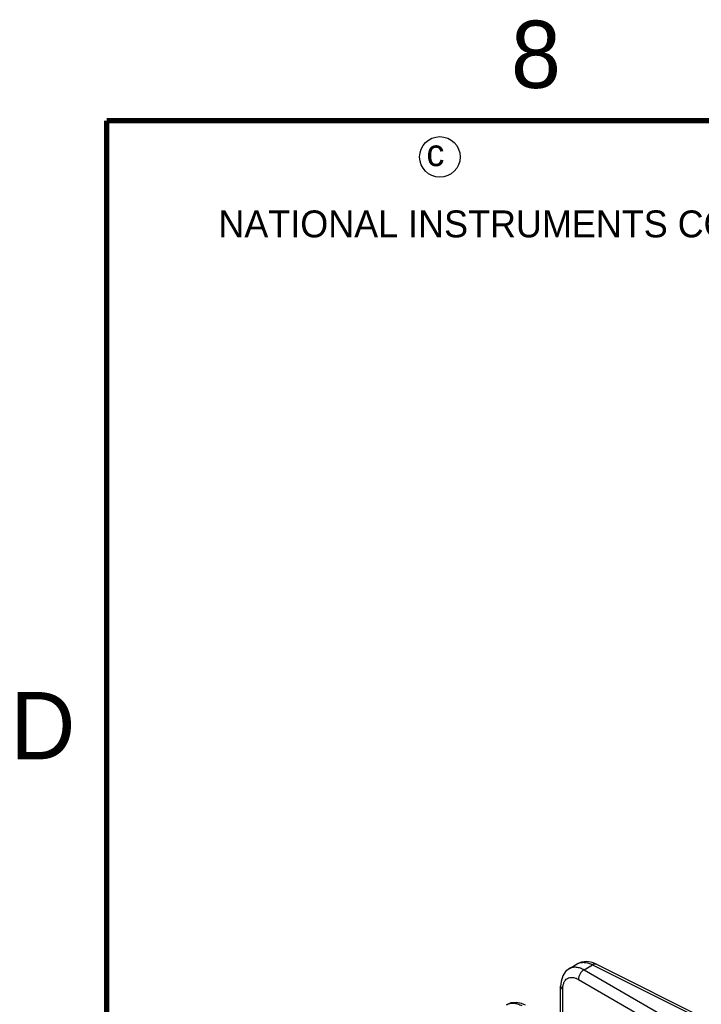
# Model space of a CAD drawing. Header units: inches. Extents: x 0 to 34, y 0 to 22.
# Tile 119 of 157: x 0.2 to 2.7, y 18.2 to 21.9. Entities that reach past the tile are written whole.
import ezdxf

# ---------------------------------------------------------------- set-up
doc = ezdxf.new("R2010")
doc.units = ezdxf.units.IN
doc.header["$LTSCALE"] = 1.87
doc.header["$MEASUREMENT"] = 0
doc.layers.get('0').update_dxf_attribs({"linetype": 'CONTINUOUS'})
doc.styles.add('TEXTSTYLE_2', font='txt')

msp = doc.modelspace()

# ---------------------------------------------------------------- linework, layer by layer
at = {"color": 7, "linetype": 'CONTINUOUS'}
for p, q in [((2.2221, 18.3474), (2.2509, 18.364)), ((2.2767, 18.3423), (2.3085, 18.3606)), ((2.3085, 18.3606), (2.7732, 18.1286)), ((2.3224, 18.3625), (2.7487, 18.1496)), ((2.2767, 18.3423), (2.71, 18.0921)), ((2.1896, 18.1456), (2.1896, 18.2816)), ((2.2559, 18.3061), (2.6367, 18.0863)), ((2.1975, 18.1416), (2.1975, 18.27))]:
    msp.add_line(p, q, dxfattribs=at)
at = {"color": 7, "linetype": 'CONTINUOUS', "const_width": 0.02}
for points in [[(0.5, 21.5), (0.5, 0.5)], [(33.5, 21.5), (0.5, 21.5)]]:
    msp.add_lwpolyline(points, dxfattribs=at)
at = {"color": 7, "linetype": 'CONTINUOUS'}
for points in [[(2.2221, 18.3474), (2.2079, 18.3359), (2.1972, 18.3194), (2.191, 18.2991), (2.1896, 18.2816)], [(2.3224, 18.3625), (2.307, 18.3687), (2.2867, 18.3724), (2.2674, 18.3706), (2.2509, 18.364)], [(2.0593, 18.2106), (2.0439, 18.2168), (2.0236, 18.2205), (2.0043, 18.2187), (1.9878, 18.2121)]]:
    msp.add_lwpolyline(points, dxfattribs=at)
at = {"color": 2, "linetype": 'CONTINUOUS'}
msp.add_circle((1.7402, 21.3648), 0.0754, dxfattribs=at)
at = {"color": 7, "linetype": 'CONTINUOUS'}
for points, knots in [([(2.2221, 18.3474), (2.2257, 18.3495), (2.2339, 18.3525), (2.2477, 18.3529), (2.2624, 18.3495), (2.2719, 18.345), (2.2767, 18.3423)], [0, 0, 0, 0, 0.218602, 0.451629, 0.710393, 1, 1, 1, 1]), ([(2.2509, 18.364), (2.2547, 18.3662), (2.2634, 18.3695), (2.2778, 18.3704), (2.2933, 18.3674), (2.3034, 18.3632), (2.3085, 18.3606)], [0, 0, 0, 0, 0.220762, 0.455659, 0.714049, 1, 1, 1, 1]), ([(2.3224, 18.3625), (2.3204, 18.3635), (2.3153, 18.3641), (2.3107, 18.362), (2.3085, 18.3606)], [0, 0, 0, 0, 0.452183, 1, 1, 1, 1]), ([(2.1975, 18.27), (2.1975, 18.2744), (2.1981, 18.2827), (2.2013, 18.2941), (2.2067, 18.3035), (2.2141, 18.3102), (2.2234, 18.3139), (2.2338, 18.3143), (2.245, 18.3117), (2.2522, 18.3083), (2.2559, 18.3061)], [0, 0, 0, 0, 0.148758, 0.281342, 0.399536, 0.508412, 0.615768, 0.729921, 0.857047, 1, 1, 1, 1]), ([(2.2767, 18.3423), (2.2704, 18.3389), (2.2603, 18.3277), (2.2557, 18.3133), (2.2559, 18.3061)], [0, 0, 0, 0, 0.5, 1, 1, 1, 1]), ([(2.1896, 18.2816), (2.1896, 18.2794), (2.1914, 18.2745), (2.1953, 18.2714), (2.1975, 18.27)], [0, 0, 0, 0, 0.452245, 1, 1, 1, 1]), ([(1.9878, 18.2121), (1.9916, 18.2143), (2.0003, 18.2176), (2.0147, 18.2185), (2.0302, 18.2155), (2.0403, 18.2113), (2.0454, 18.2087)], [0, 0, 0, 0, 0.220762, 0.455659, 0.714049, 1, 1, 1, 1])]:
    msp.add_open_spline(points, degree=3, knots=knots, dxfattribs=at)

# ---------------------------------------------------------------- texts
at = {"color": 2, "linetype": 'CONTINUOUS', "attachment_point": 1, "line_spacing_factor": 0.9, "style": 'TEXTSTYLE_2'}
for s, insert, char_height, width in [('8', (2.0046, 21.8713), 0.25, 0.25), ('c', (1.6902, 21.4305), 0.1, 0.1), ('NATIONAL INSTRUMENTS CORPORATION AND ITS LICENSORS.  ALL RIGHTS RESERVED.', (0.9162, 21.1657), 0.1, 7.3), ('D', (0.1424, 19.375), 0.25, 0.25)]:
    msp.add_mtext(s, dxfattribs=dict(at, insert=insert, char_height=char_height, width=width))

doc.saveas('drawing.dxf')
